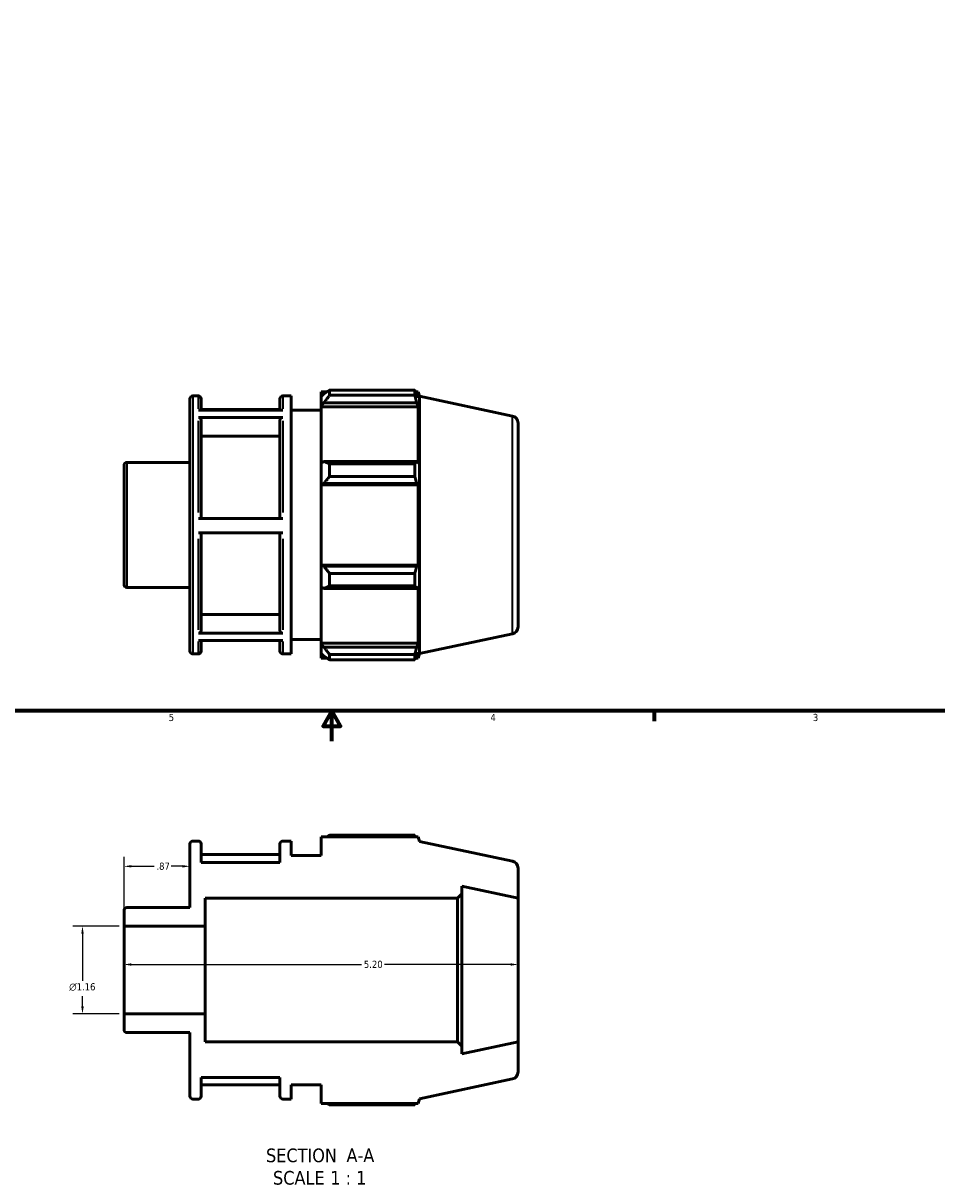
# Model space of a CAD drawing. Header units: inches. Extents: x -2.6 to 38.2, y -5.2 to 26.6.
# Tile 3 of 6: x 12.9 to 25, y -5.2 to 10.1. Entities that reach past the tile are written whole.
import ezdxf

# ---------------------------------------------------------------- set-up
doc = ezdxf.new("R2010")
doc.units = ezdxf.units.IN
doc.header["$MEASUREMENT"] = 0
for name, color, linetype, lineweight in [('Border (ANSI)', 7, 'Continuous', 70), ('Dimension (ANSI)', 7, 'Continuous', 25), ('Symbol (ANSI)', 7, 'Continuous', 25), ('Visible (ANSI)', 7, 'Continuous', 50), ('Visible Narrow (ANSI)', 7, 'Continuous', 35)]:
    doc.layers.add(name, color=color, linetype=linetype, lineweight=lineweight)
doc.styles.add('Label Text (ANSI)', font='tahoma.ttf')
doc.styles.add('Note Text (ANSI)', font='tahoma.ttf')
doc.dimstyles.new('Default (ANSI)', dxfattribs={"dimtxt": 0.094488, "dimasz": 0.098425, "dimexe": 0.125, "dimexo": 0.0625, "dimgap": 0.031496, "dimtad": 0, "dimtih": 1, "dimtoh": 1, "dimrnd": 1e-08, "dimzin": 4, "dimdsep": 46, "dimtxsty": 'Note Text (ANSI)', "dimcen": 0.09, "dimdle": 0.393701, "dimclrd": 256, "dimclre": 256, "dimclrt": 5, "dimadec": 0, "dimazin": 1, "dimtfac": 1, "dimtofl": 0, "dimtmove": 0, "dimatfit": 3, "dimfxl": 1, "dimtolj": 1, "dimtzin": 4, "dimlwd": -1, "dimlwe": -1, "dimarcsym": 0})

# ---------------------------------------------------------------- blocks, each defined once
blk = doc.blocks.new('Borders Default Border')
at = {"layer": 'Border (ANSI)'}
blk.add_line((21.25, 1), (21.25, 0.866), dxfattribs=at)
at = {"layer": 'Border (ANSI)', "flags": 128}
for points in [[(0.5, 1), (0.5, 21), (33.5, 21), (33.5, 1), (0.5, 1)], [(17, 0.6), (17, 1), (16.885, 0.8), (17.115, 0.8), (17, 1)]]:
    blk.add_lwpolyline(points, dxfattribs=at)
at = {"layer": 'Border (ANSI)', "color": 5, "true_color": 0x0000ff, "char_height": 0.0945, "attachment_point": 7, "style": 'Note Text (ANSI)'}
for s, insert in [('5', (14.847, 0.864)), ('4', (19.092, 0.866)), ('3', (23.346, 0.864))]:
    blk.add_mtext(s, dxfattribs=dict(at, insert=insert))
blk = doc.blocks.new('*D7')
at = {"layer": 'Defpoints', "color": 0, "transparency": 16777216}
for p in [(15.127, -1.05), (15.127, -1.174), (14.257, -1.84)]:
    blk.add_point(p, dxfattribs=at)
at = {"layer": 'Dimension (ANSI)', "transparency": 16777216}
for p, q in [((14.257, -1.778), (14.257, -0.925)), ((14.355, -1.05), (14.653, -1.05)), ((15.028, -1.05), (14.881, -1.05))]:
    blk.add_line(p, q, dxfattribs=at)
for points in [[(14.355, -1.034), (14.355, -1.066), (14.257, -1.05)], [(15.028, -1.034), (15.028, -1.066), (15.127, -1.05)]]:
    blk.add_solid(points, dxfattribs=at)
at = {"layer": 'Dimension (ANSI)', "color": 5, "transparency": 16777216, "insert": (14.685, -1.001), "char_height": 0.0945, "attachment_point": 1, "style": 'Note Text (ANSI)'}
blk.add_mtext('\\A1;.87', dxfattribs=at)
blk = doc.blocks.new('*D8')
at = {"layer": 'Defpoints', "color": 0, "transparency": 16777216}
for p in [(14.257, -2.418), (19.457, -2.345), (19.457, -2.418)]:
    blk.add_point(p, dxfattribs=at)
at = {"layer": 'Dimension (ANSI)', "transparency": 16777216}
for p, q in [((14.355, -2.345), (17.391, -2.345)), ((19.358, -2.345), (17.693, -2.345))]:
    blk.add_line(p, q, dxfattribs=at)
for points in [[(14.355, -2.328), (14.355, -2.361), (14.257, -2.345)], [(19.358, -2.328), (19.358, -2.361), (19.457, -2.345)]]:
    blk.add_solid(points, dxfattribs=at)
at = {"layer": 'Dimension (ANSI)', "color": 5, "transparency": 16777216, "insert": (17.422, -2.295), "char_height": 0.0945, "attachment_point": 1, "style": 'Note Text (ANSI)'}
blk.add_mtext('\\A1;5.20', dxfattribs=at)
blk = doc.blocks.new('*D10')
at = {"layer": 'Defpoints', "color": 0, "transparency": 16777216}
for p in [(14.257, -1.84), (13.709, -2.995), (14.257, -2.995)]:
    blk.add_point(p, dxfattribs=at)
at = {"layer": 'Dimension (ANSI)', "transparency": 16777216}
for p, q in [((14.194, -1.84), (13.584, -1.84)), ((13.709, -1.939), (13.709, -2.559)), ((13.709, -2.897), (13.709, -2.764)), ((14.194, -2.995), (13.584, -2.995))]:
    blk.add_line(p, q, dxfattribs=at)
for points in [[(13.693, -1.939), (13.726, -1.939), (13.709, -1.84)], [(13.693, -2.897), (13.726, -2.897), (13.709, -2.995)]]:
    blk.add_solid(points, dxfattribs=at)
at = {"layer": 'Dimension (ANSI)', "color": 5, "transparency": 16777216, "insert": (13.534, -2.591), "char_height": 0.09449, "attachment_point": 1, "style": 'Note Text (ANSI)'}
blk.add_mtext('\\A1;{\\fAIGDT|b0|i0;\\H0.0945;\\ln}\\fTahoma|b0|i0;\\H0.0945;1.16', dxfattribs=at)

msp = doc.modelspace()

# ---------------------------------------------------------------- linework, layer by layer
at = {"layer": 'Visible (ANSI)'}
for p, q in [((16.857, 5.209), (16.857, 5.146)), ((16.857, 5.209), (16.937, 5.209)), ((16.97, 5.23), (16.97, 5.162)), ((16.97, 5.23), (18.094, 5.23)), ((18.094, 5.162), (18.094, 5.23)), ((18.105, 5.209), (18.137, 5.209)), ((18.157, 5.148), (18.137, 5.209)), ((18.137, 5.128), (18.137, 5.209)), ((15.127, 1.789), (15.127, 5.115)), ((15.165, 5.153), (15.238, 5.153)), ((15.275, 5.115), (15.275, 4.966)), ((16.315, 4.966), (16.315, 5.115)), ((16.353, 5.153), (16.464, 5.153)), ((16.464, 1.751), (16.464, 5.153)), ((16.895, 5.182), (16.857, 5.146)), ((16.857, 5.028), (16.857, 5.146)), ((16.857, 5.028), (16.895, 5.061)), ((16.895, 5.061), (18.119, 5.061)), ((18.094, 5.162), (16.97, 5.162)), ((18.137, 5.128), (18.119, 5.182)), ((18.119, 5.061), (18.137, 5.011)), ((18.157, 1.755), (18.157, 5.148)), ((19.382, 4.888), (18.157, 5.148)), ((15.238, 4.966), (16.353, 4.966)), ((16.315, 4.974), (15.275, 4.974)), ((16.464, 4.964), (16.857, 4.964)), ((16.857, 5.011), (16.857, 5.028)), ((16.857, 5.011), (16.857, 4.272)), ((16.857, 5.011), (18.137, 5.011)), ((18.137, 4.263), (18.137, 5.011)), ((16.353, 4.87), (15.238, 4.87)), ((15.275, 4.838), (15.275, 3.537)), ((16.315, 3.537), (16.315, 4.838)), ((19.457, 4.795), (19.457, 2.108)), ((16.315, 4.624), (15.275, 4.624)), ((14.295, 4.277), (15.127, 4.277)), ((16.895, 4.29), (16.857, 4.272)), ((18.119, 4.29), (16.895, 4.29)), ((18.137, 4.263), (18.119, 4.29)), ((14.257, 2.665), (14.257, 4.239)), ((16.857, 3.986), (16.857, 4.272)), ((16.97, 4.257), (16.97, 4.092)), ((16.97, 4.257), (18.094, 4.257)), ((18.094, 4.092), (18.094, 4.257)), ((16.857, 3.986), (16.895, 3.997)), ((16.857, 3.98), (16.857, 3.986)), ((16.857, 3.98), (16.857, 2.923)), ((16.857, 3.98), (18.137, 3.98)), ((16.895, 3.997), (18.119, 3.997)), ((18.094, 4.092), (16.97, 4.092)), ((18.119, 3.997), (18.137, 3.98)), ((18.137, 2.923), (18.137, 3.98)), ((15.238, 3.537), (16.353, 3.537)), ((16.353, 3.348), (15.238, 3.348)), ((15.275, 3.348), (15.275, 2.056)), ((16.315, 2.056), (16.315, 3.348)), ((16.857, 2.918), (16.857, 2.923)), ((16.857, 2.923), (18.137, 2.923)), ((16.857, 2.631), (16.857, 2.918)), ((16.895, 2.906), (16.857, 2.918)), ((18.119, 2.906), (16.895, 2.906)), ((18.137, 2.923), (18.119, 2.906)), ((16.97, 2.812), (16.97, 2.647)), ((16.97, 2.812), (18.094, 2.812)), ((18.094, 2.647), (18.094, 2.812)), ((14.295, 2.627), (15.127, 2.627)), ((16.857, 2.631), (16.895, 2.614)), ((16.857, 2.631), (16.857, 1.893)), ((16.895, 2.614), (18.119, 2.614)), ((18.094, 2.647), (16.97, 2.647)), ((18.119, 2.614), (18.137, 2.64)), ((18.137, 1.893), (18.137, 2.64)), ((15.275, 2.269), (16.315, 2.269)), ((15.238, 2.023), (16.353, 2.023)), ((19.382, 2.016), (18.157, 1.755)), ((16.353, 1.93), (15.238, 1.93)), ((15.275, 1.93), (15.275, 1.789)), ((16.315, 1.789), (16.315, 1.93)), ((16.464, 1.94), (16.857, 1.94)), ((16.857, 1.876), (16.857, 1.893)), ((16.857, 1.893), (18.137, 1.893)), ((16.857, 1.757), (16.857, 1.876)), ((16.895, 1.842), (16.857, 1.876)), ((18.119, 1.842), (16.895, 1.842)), ((18.137, 1.893), (18.119, 1.842)), ((15.165, 1.751), (15.238, 1.751)), ((16.353, 1.751), (16.464, 1.751)), ((16.857, 1.757), (16.895, 1.721)), ((16.857, 1.757), (16.857, 1.694)), ((16.857, 1.694), (16.937, 1.694)), ((16.97, 1.742), (16.97, 1.673)), ((16.97, 1.742), (18.094, 1.742)), ((18.094, 1.673), (18.094, 1.742)), ((18.105, 1.694), (18.137, 1.694)), ((18.119, 1.721), (18.137, 1.775)), ((18.137, 1.694), (18.137, 1.775)), ((18.157, 1.755), (18.137, 1.694)), ((18.094, 1.673), (16.97, 1.673)), ((15.127, -0.755), (15.127, -1.593)), ((15.238, -0.717), (15.165, -0.717)), ((15.275, -1), (15.275, -0.755)), ((16.315, -0.755), (16.315, -1)), ((16.464, -0.717), (16.353, -0.717)), ((16.464, -0.906), (16.464, -0.717)), ((18.137, -0.66), (16.857, -0.66)), ((16.857, -0.66), (16.857, -0.906)), ((18.094, -0.639), (16.97, -0.639)), ((18.157, -0.721), (18.137, -0.66)), ((19.382, -0.982), (18.157, -0.721)), ((16.315, -0.896), (15.275, -0.896)), ((16.857, -0.906), (16.464, -0.906)), ((16.315, -1), (15.275, -1)), ((19.457, -1.471), (19.457, -1.074)), ((18.714, -1.414), (18.714, -1.313)), ((18.714, -1.313), (19.457, -1.471)), ((15.327, -1.84), (15.327, -1.471)), ((15.327, -1.471), (18.657, -1.471)), ((18.657, -1.471), (18.714, -1.414)), ((18.657, -1.471), (18.657, -3.365)), ((18.714, -3.421), (18.714, -1.414)), ((19.457, -3.365), (19.457, -1.471)), ((14.257, -1.631), (14.257, -1.84)), ((15.127, -1.593), (14.295, -1.593)), ((14.257, -1.84), (15.327, -1.84)), ((14.257, -2.995), (14.257, -1.84)), ((15.327, -2.995), (15.327, -1.84)), ((15.327, -2.995), (14.257, -2.995)), ((14.257, -2.995), (14.257, -3.205)), ((15.327, -3.365), (15.327, -2.995)), ((14.295, -3.243), (15.127, -3.243)), ((15.127, -3.243), (15.127, -4.081)), ((18.657, -3.365), (15.327, -3.365)), ((18.714, -3.421), (18.657, -3.365)), ((19.457, -3.365), (18.714, -3.523)), ((18.714, -3.523), (18.714, -3.421)), ((19.457, -3.761), (19.457, -3.365)), ((15.275, -4.081), (15.275, -3.835)), ((15.275, -3.835), (16.315, -3.835)), ((15.275, -3.932), (16.315, -3.932)), ((16.315, -3.835), (16.315, -4.081)), ((16.464, -4.119), (16.464, -3.93)), ((16.464, -3.93), (16.857, -3.93)), ((16.857, -3.93), (16.857, -4.176)), ((18.157, -4.114), (19.382, -3.854)), ((15.165, -4.119), (15.238, -4.119)), ((16.353, -4.119), (16.464, -4.119)), ((18.137, -4.176), (18.157, -4.114)), ((16.857, -4.176), (18.137, -4.176)), ((16.97, -4.196), (18.094, -4.196))]:
    msp.add_line(p, q, dxfattribs=at)
for centre, radius, start, end in [((15.165, 5.115), 0.0379, 90, 180), ((15.238, 5.115), 0.0379, 0, 90), ((16.353, 5.115), 0.0379, 90, 180), ((19.362, 4.795), 0.0947, 0, 78), ((14.295, 4.239), 0.0379, 90, 180), ((14.295, 2.665), 0.0379, 180, 270), ((19.362, 2.108), 0.0947, 282, 0), ((15.165, 1.789), 0.0379, 180, 270), ((15.238, 1.789), 0.0379, 270, 0), ((16.353, 1.789), 0.0379, 180, 270), ((15.165, -0.755), 0.0379, 90, 180), ((15.238, -0.755), 0.0379, 0, 90), ((16.353, -0.755), 0.0379, 90, 180), ((19.362, -1.074), 0.0947, 0, 78), ((14.295, -1.631), 0.0379, 90, 180), ((14.295, -3.205), 0.0379, 180, 270), ((19.362, -3.761), 0.0947, 282, 0), ((15.165, -4.081), 0.0379, 180, 270), ((15.238, -4.081), 0.0379, 270, 0), ((16.353, -4.081), 0.0379, 180, 270)]:
    msp.add_arc(centre, radius, start, end, dxfattribs=at)
for points, weights in [([(16.97, 5.23), (16.931, 5.206), (16.895, 5.182)], [1.01251418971, 1.00903981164, 1.0047564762]), ([(18.094, 5.23), (18.107, 5.206), (18.119, 5.182)], [1, 1.00112102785, 1.0014251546]), ([(16.895, 5.061), (16.931, 5.11), (16.97, 5.162)], [1.0047564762, 1.00903981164, 1.01251418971]), ([(18.119, 5.061), (18.107, 5.11), (18.094, 5.162)], [1.0014251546, 1.00112102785, 1]), ([(16.97, 4.257), (16.931, 4.273), (16.895, 4.29)], [1.01251418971, 1.00903981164, 1.0047564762]), ([(18.094, 4.257), (18.107, 4.273), (18.119, 4.29)], [1, 1.00112102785, 1.0014251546]), ([(16.895, 3.997), (16.931, 4.044), (16.97, 4.092)], [1.0047564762, 1.00903981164, 1.01251418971]), ([(18.119, 3.997), (18.107, 4.044), (18.094, 4.092)], [1.0014251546, 1.00112102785, 1]), ([(16.97, 2.812), (16.931, 2.86), (16.895, 2.906)], [1.01251418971, 1.00903981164, 1.0047564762]), ([(18.094, 2.812), (18.107, 2.86), (18.119, 2.906)], [1, 1.00112102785, 1.0014251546]), ([(16.895, 2.614), (16.931, 2.63), (16.97, 2.647)], [1.0047564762, 1.00903981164, 1.01251418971]), ([(18.119, 2.614), (18.107, 2.63), (18.094, 2.647)], [1.0014251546, 1.00112102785, 1]), ([(16.97, 1.742), (16.931, 1.793), (16.895, 1.842)], [1.01251418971, 1.00903981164, 1.0047564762]), ([(18.094, 1.742), (18.107, 1.793), (18.119, 1.842)], [1, 1.00112102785, 1.0014251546]), ([(16.895, 1.721), (16.931, 1.698), (16.97, 1.673)], [1.0047564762, 1.00903981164, 1.01251418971]), ([(18.119, 1.721), (18.107, 1.698), (18.094, 1.673)], [1.0014251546, 1.00112102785, 1]), ([(16.937, -0.66), (16.954, -0.65), (16.97, -0.639)], [1.00940066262, 1.01103112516, 1.01251418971]), ([(18.105, -0.66), (18.099, -0.65), (18.094, -0.639)], [1.00080647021, 1.00047726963, 1]), ([(16.97, -4.196), (16.954, -4.186), (16.937, -4.176)], [1.01251418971, 1.01103112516, 1.00940066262]), ([(18.094, -4.196), (18.099, -4.186), (18.105, -4.176)], [1, 1.00047726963, 1.00080647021])]:
    msp.add_rational_spline(points, weights, degree=2, dxfattribs=at)
for points, knots in [([(15.238, 4.87), (15.242, 4.87), (15.248, 4.869), (15.256, 4.866), (15.261, 4.864), (15.268, 4.858), (15.271, 4.854), (15.274, 4.846), (15.275, 4.842), (15.275, 4.838)], [0, 0, 0, 0, 0.0356128, 0.0356128, 0.0712594, 0.0712594, 0.1069137, 0.1069137, 0.1426041, 0.1426041, 0.1426041, 0.1426041]), ([(16.315, 4.838), (16.315, 4.842), (16.317, 4.846), (16.32, 4.854), (16.323, 4.858), (16.33, 4.864), (16.334, 4.866), (16.343, 4.869), (16.349, 4.87), (16.353, 4.87)], [0.427823, 0.427823, 0.427823, 0.427823, 0.4635305, 0.4635305, 0.4992018, 0.4992018, 0.5348312, 0.5348312, 0.5704271, 0.5704271, 0.5704271, 0.5704271]), ([(15.275, 2.056), (15.275, 2.052), (15.274, 2.047), (15.271, 2.04), (15.268, 2.036), (15.261, 2.03), (15.256, 2.027), (15.248, 2.024), (15.242, 2.023), (15.238, 2.023)], [0.4276914, 0.4276914, 0.4276914, 0.4276914, 0.4633587, 0.4633587, 0.4990013, 0.4990013, 0.5346386, 0.5346386, 0.5702528, 0.5702528, 0.5702528, 0.5702528]), ([(16.353, 2.023), (16.349, 2.023), (16.343, 2.024), (16.334, 2.027), (16.33, 2.03), (16.323, 2.036), (16.32, 2.04), (16.317, 2.047), (16.315, 2.052), (16.315, 2.056)], [0, 0, 0, 0, 0.0356025, 0.0356025, 0.0712281, 0.0712281, 0.1068823, 0.1068823, 0.1425614, 0.1425614, 0.1425614, 0.1425614])]:
    msp.add_open_spline(points, degree=3, knots=knots, dxfattribs=at)
at = {"layer": 'Visible Narrow (ANSI)'}
for p, q in [((15.165, 5.132), (15.165, 1.772)), ((15.238, 4.984), (15.238, 5.152)), ((16.353, 5.152), (16.353, 4.984)), ((15.238, 3.617), (15.238, 4.825)), ((16.353, 4.825), (16.353, 3.617)), ((19.382, 2.033), (19.382, 4.87)), ((14.295, 4.267), (14.295, 2.637)), ((15.238, 2.068), (15.238, 3.269)), ((16.353, 3.269), (16.353, 2.068)), ((15.238, 1.751), (15.238, 1.913)), ((16.353, 1.913), (16.353, 1.751))]:
    msp.add_line(p, q, dxfattribs=at)

# ---------------------------------------------------------------- block references
msp.add_blockref('Borders Default Border', (0, 0))

# ---------------------------------------------------------------- texts
at = {"layer": 'Symbol (ANSI)', "char_height": 0.18, "attachment_point": 7, "style": 'Label Text (ANSI)'}
for s, insert in [('SECTION', (16.131, -4.955)), (' A-A', (17.125, -4.951)), ('SCALE', (16.223, -5.251)), (' 1 : 1', (16.911, -5.247))]:
    msp.add_mtext(s, dxfattribs=dict(at, insert=insert))

# ---------------------------------------------------------------- dimensions: what is measured, and where the dimension line sits
at = {"layer": 'Dimension (ANSI)'}
for base, p1, p2, override, picture, middle in [((15.127, -1.05), (14.257, -1.84), (15.127, -1.174), {"dimgap": 0.031496, "dimtih": 0, "dimtoh": 0, "dimdec": 2, "dimse2": 1, "dimtol": 0, "dimlim": 0, "dimtp": 0, "dimtm": 0, "dimtdec": 2, "dimatfit": 1}, '*D7', (14.767, -1.05)), ((19.457, -2.345), (14.257, -2.418), (19.457, -2.418), {"dimgap": 0.031496, "dimtih": 0, "dimtoh": 0, "dimdec": 2, "dimse1": 1, "dimse2": 1, "dimtol": 0, "dimlim": 0, "dimtp": 0, "dimtm": 0, "dimtdec": 2, "dimatfit": 1}, '*D8', (17.542, -2.345))]:
    dim = msp.add_linear_dim(base=base, p1=p1, p2=p2, angle=180, dimstyle='Default (ANSI)', override=override, dxfattribs=at)
    dim.commit()
    dim.dimension.update_dxf_attribs({"geometry": picture, "text_midpoint": middle, "dimtype": 160})
dim = msp.add_linear_dim(base=(13.709201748, -2.995318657), p1=(14.256851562, -1.840318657), p2=(14.256851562, -2.995318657), angle=90, text='{\\fAIGDT|b0|i0;\\H0.0945;\\ln}\\fTahoma|b0|i0;\\H0.0945;<>', dimstyle='Default (ANSI)', override={"dimgap": 0.031496, "dimdec": 2, "dimtol": 0, "dimlim": 0, "dimtp": 0, "dimtm": 0, "dimtdec": 2, "dimatfit": 1}, dxfattribs=at)
dim.commit()
dim.dimension.update_dxf_attribs({"geometry": '*D10', "text_midpoint": (13.709201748, -2.661771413), "dimtype": 160})

doc.saveas('drawing.dxf')
